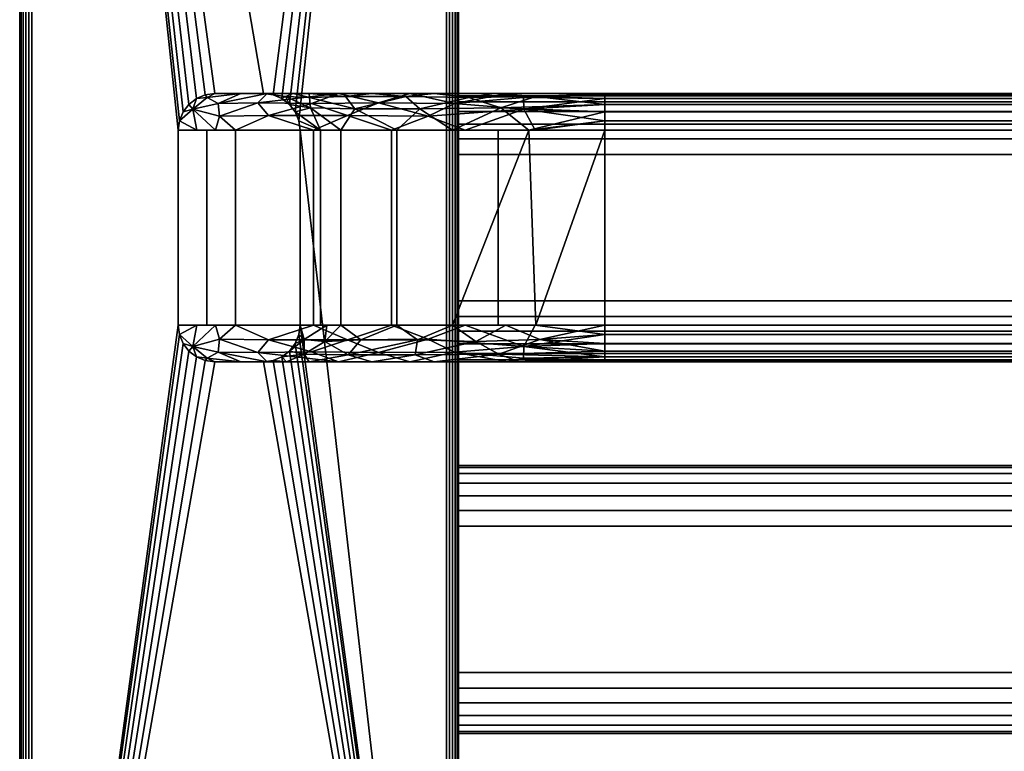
# Model space of a CAD drawing. Header units: millimetres. Extents: x -18 to 628, y -243 to 0.
# Tile 2 of 10: x -18 to 63, y -183 to -123. Entities that reach past the tile are written whole.
import ezdxf

# ---------------------------------------------------------------- set-up
doc = ezdxf.new("R2010")
doc.units = ezdxf.units.MM
doc.layers.add('P-SANR-FIXT', color=6, linetype='Continuous', lineweight=30)

# ---------------------------------------------------------------- blocks, each defined once
blk = doc.blocks.new('FamilyGeomCombination_347448-_3D_')
at = {"layer": 'P-SANR-FIXT'}
mesh = blk.add_polyface(dxfattribs=at)
corners = [(-17, -236.5, 1100), (17, -236.5, 1100), (17, 0, 1100), (-17, 0, 1100)]
mesh.append_faces([[corners[k] for k in face] for face in [(0, 1, 2, 3)]])
mesh = blk.add_polyface(dxfattribs=at)
corners = [(-17, 0, 1100), (-17.259, -0.034, 1099.966), (-17.5, -0.134, 1099.866), (-17.707, -0.293, 1099.707), (-17.866, -0.5, 1099.5), (-17.966, -0.741, 1099.259), (-18, -1, 1099), (-18, -236.5, 1099), (-17.966, -236.5, 1099.259), (-17.866, -236.5, 1099.5), (-17.707, -236.5, 1099.707), (-17.5, -236.5, 1099.866), (-17.259, -236.5, 1099.966), (-17, -236.5, 1100)]
mesh.append_faces([[corners[k] for k in face] for face in [(1, 12, 13, 0)]], dxfattribs={"vtx0": -1})
mesh.append_faces([[corners[k] for k in face] for face in [(5, 8, 9, 4), (4, 9, 10, 3), (2, 11, 12, 1), (11, 2, 3, 10)]], dxfattribs={"vtx0": -1, "vtx2": -1})
mesh.append_faces([[corners[k] for k in face] for face in [(6, 7, 8, 5)]], dxfattribs={"vtx2": -1})
mesh = blk.add_polyface(dxfattribs=at)
corners = [(18, -1, 1099), (17.966, -0.741, 1099.259), (17.866, -0.5, 1099.5), (17.707, -0.293, 1099.707), (17.5, -0.134, 1099.866), (17.259, -0.034, 1099.966), (17, 0, 1100), (17, -236.5, 1100), (17.259, -236.5, 1099.966), (17.5, -236.5, 1099.866), (17.707, -236.5, 1099.707), (17.866, -236.5, 1099.5), (17.966, -236.5, 1099.259), (18, -236.5, 1099), (18, -236, 1099), (18, -225, 1099)]
mesh.append_faces([[corners[k] for k in face] for face in [(1, 2, 11, 12), (10, 11, 2, 3), (3, 4, 9, 10), (4, 5, 8, 9)]], dxfattribs={"vtx1": -1, "vtx3": -1})
mesh.append_faces([[corners[k] for k in face] for face in [(15, 0, 1, 12)]], dxfattribs={"vtx2": -1, "vtx3": -1})
mesh.append_faces([[corners[k] for k in face] for face in [(12, 13, 14, 15), (5, 6, 7, 8)]], dxfattribs={"vtx3": -1})
mesh = blk.add_polyface(dxfattribs=at)
corners = [(-18, -1, 1099), (-18, -1, 1051), (-18, -12, 1051), (-18, -12, 1082), (-18, -12.204, 1083.553), (-18, -12.804, 1085), (-18, -13.757, 1086.243), (-18, -15, 1087.196), (-18, -16.447, 1087.796), (-18, -18, 1088), (-18, -236.5, 1088), (-18, -237.924, 1088.187), (-18, -239.25, 1088.737), (-18, -240.389, 1089.611), (-18, -241.263, 1090.75), (-18, -241.813, 1092.077), (-18, -242, 1093.5), (-18, -241.813, 1094.924), (-18, -241.263, 1096.25), (-18, -240.389, 1097.389), (-18, -239.25, 1098.263), (-18, -237.924, 1098.813), (-18, -236.5, 1099)]
mesh.append_faces([[corners[k] for k in face] for face in [(18, 16, 17), (3, 1, 2)]], dxfattribs={"vtx0": -1})
mesh.append_faces([[corners[k] for k in face] for face in [(5, 6, 0), (4, 5, 0), (11, 12, 22, 10), (8, 9, 0), (7, 8, 0), (6, 7, 0)]], dxfattribs={"vtx1": -1, "vtx2": -1})
mesh.append_faces([[corners[k] for k in face] for face in [(21, 22, 12, 13), (20, 21, 13, 14), (22, 0, 9, 10), (18, 19, 15, 16), (14, 15, 19, 20), (3, 4, 0, 1)]], dxfattribs={"vtx1": -1, "vtx3": -1})
mesh = blk.add_polyface(dxfattribs=at)
corners = [(18, -18, 1088), (18, -16.447, 1087.796), (18, -15, 1087.196), (18, -13.757, 1086.243), (18, -12.804, 1085), (18, -12.204, 1083.553), (18, -12, 1082), (18, -12, 1051), (18, -1, 1051), (18, -1, 1099), (18, -225, 1099), (18, -236, 1099), (18, -236.5, 1099), (18, -237.924, 1098.813), (18, -239.25, 1098.263), (18, -240.389, 1097.389), (18, -241.263, 1096.25), (18, -241.813, 1094.924), (18, -242, 1093.5), (18, -241.813, 1092.077), (18, -241.263, 1090.75), (18, -240.389, 1089.611), (18, -239.25, 1088.737), (18, -237.924, 1088.187), (18, -236.5, 1088), (18, -236, 1088), (18, -225, 1088), (18, -236.5, 1088.5), (18, -237.794, 1088.67), (18, -239, 1089.17), (18, -240.036, 1089.965), (18, -240.83, 1091), (18, -241.33, 1092.206), (18, -241.5, 1093.5), (18, -241.33, 1094.794), (18, -240.83, 1096), (18, -240.036, 1097.036), (18, -239, 1097.83), (18, -237.794, 1098.33), (18, -236.5, 1098.5), (18, -224.5, 1098.5), (18, -223.206, 1098.33), (18, -222, 1097.83), (18, -220.964, 1097.036), (18, -220.17, 1096), (18, -219.67, 1094.794), (18, -219.5, 1093.5), (18, -219.67, 1092.206), (18, -220.17, 1091), (18, -220.964, 1089.965), (18, -222, 1089.17), (18, -223.206, 1088.67), (18, -224.5, 1088.5), (18, -176.5, 1088.5), (18, -177.794, 1088.67), (18, -179, 1089.17), (18, -180.036, 1089.965), (18, -180.83, 1091), (18, -181.33, 1092.206), (18, -181.5, 1093.5), (18, -181.33, 1094.794), (18, -180.83, 1096), (18, -180.036, 1097.036), (18, -179, 1097.83), (18, -177.794, 1098.33), (18, -176.5, 1098.5), (18, -164.5, 1098.5), (18, -163.206, 1098.33), (18, -162, 1097.83), (18, -160.964, 1097.036), (18, -160.17, 1096), (18, -159.67, 1094.794), (18, -159.5, 1093.5), (18, -159.67, 1092.206), (18, -160.17, 1091), (18, -160.964, 1089.965), (18, -162, 1089.17), (18, -163.206, 1088.67), (18, -164.5, 1088.5), (18, -146, 1088.5), (18, -147.294, 1088.67), (18, -148.5, 1089.17), (18, -149.536, 1089.965), (18, -150.33, 1091), (18, -150.83, 1092.206), (18, -151, 1093.5), (18, -150.83, 1094.794), (18, -150.33, 1096), (18, -149.536, 1097.036), (18, -148.5, 1097.83), (18, -147.294, 1098.33), (18, -146, 1098.5), (18, -134, 1098.5), (18, -132.706, 1098.33), (18, -131.5, 1097.83), (18, -130.464, 1097.036), (18, -129.67, 1096), (18, -129.17, 1094.794), (18, -129, 1093.5), (18, -129.17, 1092.206), (18, -129.67, 1091), (18, -130.464, 1089.965), (18, -131.5, 1089.17), (18, -132.706, 1088.67), (18, -134, 1088.5), (18, -57, 1088.5), (18, -58.294, 1088.67), (18, -59.5, 1089.17), (18, -60.536, 1089.965), (18, -61.33, 1091), (18, -61.83, 1092.206), (18, -62, 1093.5), (18, -61.83, 1094.794), (18, -61.33, 1096), (18, -60.536, 1097.036), (18, -59.5, 1097.83), (18, -58.294, 1098.33), (18, -57, 1098.5), (18, -45, 1098.5), (18, -43.706, 1098.33), (18, -42.5, 1097.83), (18, -41.464, 1097.036), (18, -40.67, 1096), (18, -40.17, 1094.794), (18, -40, 1093.5), (18, -40.17, 1092.206), (18, -40.67, 1091), (18, -41.464, 1089.965), (18, -42.5, 1089.17), (18, -43.706, 1088.67), (18, -45, 1088.5), (18, -115.5, 1088.5), (18, -116.794, 1088.67), (18, -118, 1089.17), (18, -119.036, 1089.965), (18, -119.83, 1091), (18, -120.33, 1092.206), (18, -120.5, 1093.5), (18, -120.33, 1094.794), (18, -119.83, 1096), (18, -119.036, 1097.036), (18, -118, 1097.83), (18, -116.794, 1098.33), (18, -115.5, 1098.5), (18, -103.5, 1098.5), (18, -102.206, 1098.33), (18, -101, 1097.83), (18, -99.964, 1097.036), (18, -99.17, 1096), (18, -98.67, 1094.794), (18, -98.5, 1093.5), (18, -98.67, 1092.206), (18, -99.17, 1091), (18, -99.964, 1089.965), (18, -101, 1089.17), (18, -102.206, 1088.67), (18, -103.5, 1088.5)]
mesh.append_faces([[corners[k] for k in face] for face in [(125, 0, 124), (3, 9, 2), (5, 9, 4), (109, 152, 108), (127, 0, 126), (52, 26, 51), (123, 0, 122), (119, 9, 118), (73, 85, 72), (12, 39, 11)]], dxfattribs={"vtx0": -1, "vtx1": -1})
mesh.append_faces([[corners[k] for k in face] for face in [(105, 156, 0, 130), (92, 143, 10, 91)]], dxfattribs={"vtx0": -1, "vtx1": -1, "vtx2": -1})
mesh.append_faces([[corners[k] for k in face] for face in [(26, 131, 104, 79), (26, 79, 78, 53)]], dxfattribs={"vtx0": -1, "vtx1": -1, "vtx3": -1})
mesh.append_faces([[corners[k] for k in face] for face in [(0, 129, 130), (9, 5, 6), (106, 155, 156, 105), (131, 26, 0, 156), (104, 131, 132, 103), (103, 132, 133, 102), (153, 107, 108, 152), (134, 101, 102, 133), (101, 134, 135, 100), (100, 135, 136, 99), (99, 136, 137, 98), (77, 80, 81, 76), (76, 81, 82, 75), (55, 50, 51, 54), (75, 82, 83, 74), (31, 20, 21), (32, 19, 20, 31), (19, 32, 33), (0, 123, 124), (9, 119, 120), (94, 141, 142, 93), (93, 142, 143, 92), (67, 90, 91, 66), (72, 85, 86, 71), (34, 17, 18), (64, 41, 42), (90, 67, 68)]], dxfattribs={"vtx0": -1, "vtx2": -1})
mesh.append_faces([[corners[k] for k in face] for face in [(26, 53, 54, 51), (10, 65, 66, 91), (10, 40, 41, 64)]], dxfattribs={"vtx0": -1, "vtx2": -1, "vtx3": -1})
mesh.append_faces([[corners[k] for k in face] for face in [(3, 4, 9), (1, 2, 9), (128, 129, 0), (127, 128, 0), (125, 126, 0), (153, 154, 107), (0, 1, 9), (83, 84, 74), (55, 56, 50), (137, 138, 98), (120, 121, 9), (94, 95, 141), (86, 87, 71), (64, 65, 10)]], dxfattribs={"vtx1": -1, "vtx2": -1})
mesh.append_faces([[corners[k] for k in face] for face in [(117, 118, 9, 144), (121, 122, 0, 9)]], dxfattribs={"vtx1": -1, "vtx2": -1, "vtx3": -1})
mesh.append_faces([[corners[k] for k in face] for face in [(154, 155, 106, 107), (109, 110, 151, 152), (150, 151, 110, 111), (77, 78, 79, 80), (23, 24, 28, 29), (24, 25, 27, 28), (25, 26, 52, 27), (22, 23, 29, 30), (84, 85, 73, 74), (57, 58, 48, 49), (58, 59, 47, 48), (56, 57, 49, 50), (21, 22, 30, 31), (111, 112, 149, 150), (112, 113, 148, 149), (113, 114, 147, 148), (138, 139, 97, 98), (96, 97, 139, 140), (140, 141, 95, 96), (146, 147, 114, 115), (145, 146, 115, 116), (144, 145, 116, 117), (143, 144, 9, 10), (89, 90, 68, 69), (88, 89, 69, 70), (87, 88, 70, 71), (61, 62, 44, 45), (60, 61, 45, 46), (59, 60, 46, 47), (33, 34, 18, 19), (39, 40, 10, 11), (15, 16, 35, 36), (16, 17, 34, 35), (43, 44, 62, 63), (42, 43, 63, 64), (13, 14, 37, 38), (14, 15, 36, 37), (12, 13, 38, 39)]], dxfattribs={"vtx1": -1, "vtx3": -1})
mesh.append_faces([[corners[k] for k in face] for face in [(6, 7, 8, 9)]], dxfattribs={"vtx3": -1})
mesh = blk.add_polyface(dxfattribs=at)
corners = [(-18, -18, 1088), (-17.966, -18, 1087.741), (-17.866, -18, 1087.5), (-17.707, -18, 1087.293), (-17.5, -18, 1087.134), (-17.259, -18, 1087.034), (-17, -18, 1087), (-17, -236.5, 1087), (-17.259, -236.5, 1087.034), (-17.5, -236.5, 1087.134), (-17.707, -236.5, 1087.293), (-17.866, -236.5, 1087.5), (-17.966, -236.5, 1087.741), (-18, -236.5, 1088)]
mesh.append_faces([[corners[k] for k in face] for face in [(8, 5, 6, 7)]], dxfattribs={"vtx0": -1})
mesh.append_faces([[corners[k] for k in face] for face in [(12, 1, 2, 11), (11, 2, 3, 10), (9, 4, 5, 8), (4, 9, 10, 3)]], dxfattribs={"vtx0": -1, "vtx2": -1})
mesh.append_faces([[corners[k] for k in face] for face in [(12, 13, 0, 1)]], dxfattribs={"vtx3": -1})
mesh = blk.add_polyface(dxfattribs=at)
corners = [(-17, -236.5, 1087), (-17, -18, 1087), (17, -18, 1087), (17, -236.5, 1087), (-5, -148, 1087), (-4.898, -148.776, 1087), (-4.598, -149.5, 1087), (-4.121, -150.121, 1087), (-3.5, -150.598, 1087), (-2.776, -150.898, 1087), (-2, -151, 1087), (2, -151, 1087), (2.776, -150.898, 1087), (3.5, -150.598, 1087), (4.121, -150.121, 1087), (4.598, -149.5, 1087), (4.898, -148.776, 1087), (5, -148, 1087), (5, -132, 1087), (4.898, -131.224, 1087), (4.598, -130.5, 1087), (4.121, -129.879, 1087), (3.5, -129.402, 1087), (2.776, -129.102, 1087), (2, -129, 1087), (-2, -129, 1087), (-2.776, -129.102, 1087), (-3.5, -129.402, 1087), (-4.121, -129.879, 1087), (-4.598, -130.5, 1087), (-4.898, -131.224, 1087), (-5, -132, 1087)]
mesh.append_faces([[corners[k] for k in face] for face in [(15, 3, 14), (20, 2, 19), (9, 0, 8), (6, 0, 5), (27, 1, 26), (29, 1, 28), (25, 1, 24)]], dxfattribs={"vtx0": -1, "vtx1": -1})
mesh.append_faces([[corners[k] for k in face] for face in [(3, 15, 16), (3, 17, 18), (2, 20, 21), (2, 23, 24, 1), (0, 6, 7), (1, 29, 30)]], dxfattribs={"vtx0": -1, "vtx2": -1})
mesh.append_faces([[corners[k] for k in face] for face in [(16, 17, 3), (11, 12, 3), (13, 14, 3), (12, 13, 3), (21, 22, 2), (22, 23, 2), (9, 10, 0), (7, 8, 0), (4, 5, 0), (27, 28, 1), (25, 26, 1), (30, 31, 1)]], dxfattribs={"vtx1": -1, "vtx2": -1})
mesh.append_faces([[corners[k] for k in face] for face in [(10, 11, 3, 0), (18, 19, 2, 3), (31, 4, 0, 1)]], dxfattribs={"vtx1": -1, "vtx3": -1})
mesh = blk.add_polyface(dxfattribs=at)
corners = [(17, -18, 1087), (17.259, -18, 1087.034), (17.5, -18, 1087.134), (17.707, -18, 1087.293), (17.866, -18, 1087.5), (17.966, -18, 1087.741), (18, -18, 1088), (18, -225, 1088), (18, -236, 1088), (18, -236.5, 1088), (17.966, -236.5, 1087.741), (17.866, -236.5, 1087.5), (17.707, -236.5, 1087.293), (17.5, -236.5, 1087.134), (17.259, -236.5, 1087.034), (17, -236.5, 1087)]
mesh.append_faces([[corners[k] for k in face] for face in [(1, 14, 15, 0)]], dxfattribs={"vtx0": -1})
mesh.append_faces([[corners[k] for k in face] for face in [(5, 10, 11, 4), (4, 11, 12, 3), (3, 12, 13, 2), (2, 13, 14, 1)]], dxfattribs={"vtx0": -1, "vtx2": -1})
mesh.append_faces([[corners[k] for k in face] for face in [(8, 9, 10, 7)]], dxfattribs={"vtx2": -1})
mesh.append_faces([[corners[k] for k in face] for face in [(5, 6, 7, 10)]], dxfattribs={"vtx2": -1, "vtx3": -1})
mesh = blk.add_polyface(dxfattribs=at)
corners = [(-2, -129, 1022), (-2.776, -129.102, 1022), (-3.5, -129.402, 1022), (-4.121, -129.879, 1022), (-4.598, -130.5, 1022), (-4.898, -131.224, 1022), (-5, -132, 1022), (-5, -132, 1087), (-4.898, -131.224, 1087), (-4.598, -130.5, 1087), (-4.121, -129.879, 1087), (-3.5, -129.402, 1087), (-2.776, -129.102, 1087), (-2, -129, 1087)]
mesh.append_faces([[corners[k] for k in face] for face in [(0, 1, 12, 13)]], dxfattribs={"vtx1": -1})
mesh.append_faces([[corners[k] for k in face] for face in [(1, 2, 11, 12), (10, 11, 2, 3), (4, 5, 8, 9), (9, 10, 3, 4)]], dxfattribs={"vtx1": -1, "vtx3": -1})
mesh.append_faces([[corners[k] for k in face] for face in [(5, 6, 7, 8)]], dxfattribs={"vtx3": -1})
mesh = blk.add_polyface(dxfattribs=at)
corners = [(-2, -129, 1022), (2.287, -129, 1006), (14, -129, 994.287), (30, -129, 990), (30, -129.102, 989.224), (30, -129.402, 988.5), (30, -129.879, 987.879), (30, -130.5, 987.402), (30, -131.224, 987.102), (30, -132, 987), (12.5, -132, 991.689), (-0.311, -132, 1004.5), (-5, -132, 1022), (-4.898, -131.224, 1022), (-4.598, -130.5, 1022), (-4.121, -129.879, 1022), (-3.5, -129.402, 1022), (-2.776, -129.102, 1022), (-1.724, -129.799, 1009.665), (17.665, -129.799, 990.276), (-1.93, -132, 1010.541), (18.541, -132, 990.07), (0.144, -129, 1014), (-3.795, -130.264, 1015.333), (22, -129, 992.144), (23.333, -130.264, 988.205), (-2.637, -129.303, 1015.315), (23.315, -129.303, 989.363), (-3.465, -132, 1016.27), (24.27, -132, 988.535), (5.928, -129.803, 997.928), (-1.6, -130.849, 1007.495), (6.095, -132, 998.095), (2.398, -130.8, 1000.89), (15.495, -130.849, 990.4), (8.89, -130.8, 994.398), (1.534, -129.749, 1003.438), (11.438, -129.749, 993.534), (8.144, -129, 1000.144)]
mesh.append_faces([[corners[k] for k in face] for face in [(0, 26, 17), (28, 23, 20), (3, 27, 24), (6, 25, 5), (10, 34, 21), (15, 23, 14), (21, 25, 29), (38, 36, 1), (5, 27, 4), (32, 35, 10), (2, 37, 38)]], dxfattribs={"vtx0": -1, "vtx1": -1})
mesh.append_faces([[corners[k] for k in face] for face in [(23, 16, 26), (22, 18, 26), (34, 25, 21), (25, 19, 27), (33, 11, 31), (19, 24, 27), (27, 5, 25), (31, 23, 18), (8, 29, 25), (37, 34, 35), (30, 33, 36), (18, 23, 26), (23, 28, 13), (34, 37, 19), (23, 31, 20), (32, 33, 35), (36, 33, 31), (36, 31, 18), (33, 30, 35), (35, 34, 10), (25, 34, 19), (35, 30, 37), (18, 1, 36), (37, 30, 38), (2, 19, 37), (36, 38, 30)]], dxfattribs={"vtx0": -1, "vtx1": -1, "vtx2": -1})
mesh.append_faces([[corners[k] for k in face] for face in [(18, 22, 1), (26, 0, 22), (23, 15, 16), (27, 3, 4), (19, 2, 24), (25, 7, 8), (25, 6, 7)]], dxfattribs={"vtx0": -1, "vtx2": -1})
mesh.append_faces([[corners[k] for k in face] for face in [(16, 17, 26), (11, 20, 31), (13, 14, 23), (32, 11, 33)]], dxfattribs={"vtx1": -1, "vtx2": -1})
mesh.append_faces([[corners[k] for k in face] for face in [(28, 12, 13), (8, 9, 29)]], dxfattribs={"vtx2": -1})
mesh = blk.add_polyface(dxfattribs=at)
corners = [(2, -129, 1022), (5.751, -129, 1008), (16, -129, 997.751), (30, -129, 994), (580, -129, 994), (594, -129, 997.751), (604.249, -129, 1008), (608, -129, 1022), (608, -129, 1087), (612, -129, 1087), (612, -129, 1022), (607.713, -129, 1006), (596, -129, 994.287), (580, -129, 990), (30, -129, 990), (14, -129, 994.287), (2.287, -129, 1006), (-2, -129, 1022), (-2, -129, 1087), (2, -129, 1087)]
mesh.append_faces([[corners[k] for k in face] for face in [(11, 6, 7, 10), (12, 5, 6, 11), (13, 4, 5, 12), (4, 13, 14, 3)]], dxfattribs={"vtx0": -1, "vtx2": -1})
mesh.append_faces([[corners[k] for k in face] for face in [(16, 17, 0, 1), (15, 16, 1, 2), (14, 15, 2, 3)]], dxfattribs={"vtx1": -1, "vtx3": -1})
mesh.append_faces([[corners[k] for k in face] for face in [(8, 9, 10, 7)]], dxfattribs={"vtx2": -1})
mesh.append_faces([[corners[k] for k in face] for face in [(17, 18, 19, 0)]], dxfattribs={"vtx3": -1})
mesh = blk.add_polyface(dxfattribs=at)
corners = [(5, -132, 1022), (4.898, -131.224, 1022), (4.598, -130.5, 1022), (4.121, -129.879, 1022), (3.5, -129.402, 1022), (2.776, -129.102, 1022), (2, -129, 1022), (2, -129, 1087), (2.776, -129.102, 1087), (3.5, -129.402, 1087), (4.121, -129.879, 1087), (4.598, -130.5, 1087), (4.898, -131.224, 1087), (5, -132, 1087)]
mesh.append_faces([[corners[k] for k in face] for face in [(0, 1, 12, 13)]], dxfattribs={"vtx1": -1})
mesh.append_faces([[corners[k] for k in face] for face in [(1, 2, 11, 12), (10, 11, 2, 3), (4, 5, 8, 9), (9, 10, 3, 4)]], dxfattribs={"vtx1": -1, "vtx3": -1})
mesh.append_faces([[corners[k] for k in face] for face in [(5, 6, 7, 8)]], dxfattribs={"vtx3": -1})
mesh = blk.add_polyface(dxfattribs=at)
corners = [(2, -129, 1022), (2.776, -129.102, 1022), (3.5, -129.402, 1022), (4.121, -129.879, 1022), (4.598, -130.5, 1022), (4.898, -131.224, 1022), (5, -132, 1022), (8.349, -132, 1009.5), (17.5, -132, 1000.349), (30, -132, 997), (30, -131.224, 996.898), (30, -130.5, 996.598), (30, -129.879, 996.121), (30, -129.402, 995.5), (30, -129.102, 994.776), (30, -129, 994), (16, -129, 997.751), (5.751, -129, 1008), (5.841, -130.174, 1013.471), (21.471, -130.174, 997.841), (4.439, -129, 1012.896), (20.896, -129, 996.439), (5.779, -129.31, 1010.832), (10.876, -129, 1002.876), (9.484, -130.249, 1006.748), (18.832, -129.31, 997.779), (14.825, -130.239, 1001.418), (8.73, -129.246, 1005.679), (13.679, -129.246, 1000.73), (3.788, -129.242, 1016.319), (24.319, -129.242, 995.788), (12.925, -132, 1004.925), (6.675, -132, 1015.75), (23.75, -132, 998.675)]
mesh.append_faces([[corners[k] for k in face] for face in [(32, 5, 6)]], dxfattribs={"vtx0": -1})
mesh.append_faces([[corners[k] for k in face] for face in [(14, 30, 13), (8, 26, 31)]], dxfattribs={"vtx0": -1, "vtx1": -1})
mesh.append_faces([[corners[k] for k in face] for face in [(22, 29, 18), (32, 18, 4), (25, 26, 19), (27, 28, 23), (18, 29, 3), (19, 12, 30), (29, 22, 20), (24, 31, 26), (28, 24, 26), (19, 33, 11), (25, 30, 21), (8, 19, 26), (17, 22, 27), (24, 28, 27), (7, 24, 18), (24, 22, 18), (22, 24, 27), (16, 28, 25), (26, 25, 28), (19, 30, 25)]], dxfattribs={"vtx0": -1, "vtx1": -1, "vtx2": -1})
mesh.append_faces([[corners[k] for k in face] for face in [(30, 12, 13), (33, 10, 11), (28, 16, 23), (25, 21, 16), (24, 7, 31), (29, 20, 0), (29, 2, 3), (19, 8, 33)]], dxfattribs={"vtx0": -1, "vtx2": -1})
mesh.append_faces([[corners[k] for k in face] for face in [(1, 2, 29), (3, 4, 18), (0, 1, 29), (17, 20, 22), (11, 12, 19), (14, 15, 30), (15, 21, 30), (23, 17, 27), (4, 5, 32), (32, 7, 18)]], dxfattribs={"vtx1": -1, "vtx2": -1})
mesh.append_faces([[corners[k] for k in face] for face in [(33, 9, 10)]], dxfattribs={"vtx2": -1})
mesh = blk.add_polyface(dxfattribs=at)
corners = [(592, -134, 1088.5), (18, -134, 1088.5), (18, -132.706, 1088.67), (18, -131.5, 1089.17), (18, -130.464, 1089.965), (18, -129.67, 1091), (18, -129.17, 1092.206), (18, -129, 1093.5), (18, -129.17, 1094.794), (18, -129.67, 1096), (18, -130.464, 1097.036), (18, -131.5, 1097.83), (18, -132.706, 1098.33), (18, -134, 1098.5), (592, -134, 1098.5), (592, -132.706, 1098.33), (592, -131.5, 1097.83), (592, -130.464, 1097.036), (592, -129.67, 1096), (592, -129.17, 1094.794), (592, -129, 1093.5), (592, -129.17, 1092.206), (592, -129.67, 1091), (592, -130.464, 1089.965), (592, -131.5, 1089.17), (592, -132.706, 1088.67)]
mesh.append_faces([[corners[k] for k in face] for face in [(15, 12, 13, 14)]], dxfattribs={"vtx0": -1})
mesh.append_faces([[corners[k] for k in face] for face in [(25, 2, 3, 24), (24, 3, 4, 23), (22, 5, 6, 21), (23, 4, 5, 22), (21, 6, 7, 20), (19, 8, 9, 18), (18, 9, 10, 17), (16, 11, 12, 15), (17, 10, 11, 16), (8, 19, 20, 7)]], dxfattribs={"vtx0": -1, "vtx2": -1})
mesh.append_faces([[corners[k] for k in face] for face in [(0, 1, 2, 25)]], dxfattribs={"vtx2": -1})
mesh = blk.add_polyface(dxfattribs=at)
corners = [(580, -129, 994), (30, -129, 994), (30, -129.102, 994.776), (30, -129.402, 995.5), (30, -129.879, 996.121), (30, -130.5, 996.598), (30, -131.224, 996.898), (30, -132, 997), (580, -132, 997), (580, -131.224, 996.898), (580, -130.5, 996.598), (580, -129.879, 996.121), (580, -129.402, 995.5), (580, -129.102, 994.776)]
mesh.append_faces([[corners[k] for k in face] for face in [(8, 9, 6, 7)]], dxfattribs={"vtx1": -1})
mesh.append_faces([[corners[k] for k in face] for face in [(9, 10, 5, 6), (4, 5, 10, 11), (12, 13, 2, 3), (3, 4, 11, 12)]], dxfattribs={"vtx1": -1, "vtx3": -1})
mesh.append_faces([[corners[k] for k in face] for face in [(13, 0, 1, 2)]], dxfattribs={"vtx3": -1})
mesh = blk.add_polyface(dxfattribs=at)
corners = [(30, -129, 990), (580, -129, 990), (580, -129.102, 989.224), (580, -129.402, 988.5), (580, -129.879, 987.879), (580, -130.5, 987.402), (580, -131.224, 987.102), (580, -132, 987), (30, -132, 987), (30, -131.224, 987.102), (30, -130.5, 987.402), (30, -129.879, 987.879), (30, -129.402, 988.5), (30, -129.102, 989.224)]
mesh.append_faces([[corners[k] for k in face] for face in [(1, 2, 13, 0)]], dxfattribs={"vtx1": -1})
mesh.append_faces([[corners[k] for k in face] for face in [(2, 3, 12, 13), (11, 12, 3, 4), (5, 6, 9, 10), (10, 11, 4, 5)]], dxfattribs={"vtx1": -1, "vtx3": -1})
mesh.append_faces([[corners[k] for k in face] for face in [(6, 7, 8, 9)]], dxfattribs={"vtx3": -1})
mesh = blk.add_polyface(dxfattribs=at)
corners = [(-5, -148, 1022), (-5, -148, 1087), (-5, -132, 1087), (-5, -132, 1022)]
mesh.append_faces([[corners[k] for k in face] for face in [(0, 1, 2, 3)]])
mesh = blk.add_polyface(dxfattribs=at)
corners = [(-5, -148, 1022), (-5, -132, 1022), (-0.311, -132, 1004.5), (12.5, -132, 991.689), (30, -132, 987), (30, -148, 987), (12.5, -148, 991.689), (-0.311, -148, 1004.5), (-2.655, -132, 1013.25), (-2.655, -148, 1013.25), (6.095, -148, 998.095), (6.095, -132, 998.095), (21.25, -148, 989.345), (21.25, -132, 989.345)]
mesh.append_faces([[corners[k] for k in face] for face in [(7, 9, 8, 2), (11, 3, 6, 10), (3, 13, 12, 6), (10, 7, 2, 11)]], dxfattribs={"vtx1": -1, "vtx3": -1})
mesh.append_faces([[corners[k] for k in face] for face in [(9, 0, 1, 8), (13, 4, 5, 12)]], dxfattribs={"vtx3": -1})
mesh = blk.add_polyface(dxfattribs=at)
corners = [(5, -132, 1022), (5, -132, 1087), (5, -148, 1087), (5, -148, 1022)]
mesh.append_faces([[corners[k] for k in face] for face in [(0, 1, 2, 3)]])
mesh = blk.add_polyface(dxfattribs=at)
corners = [(5, -132, 1022), (5, -148, 1022), (8.349, -148, 1009.5), (17.5, -148, 1000.349), (30, -148, 997), (30, -132, 997), (17.5, -132, 1000.349), (8.349, -132, 1009.5), (6.675, -132, 1015.75), (6.675, -148, 1015.75), (12.925, -148, 1004.925), (12.925, -132, 1004.925), (24.317, -148, 998.523), (23.75, -132, 998.675)]
mesh.append_faces([[corners[k] for k in face] for face in [(6, 3, 13), (12, 13, 3)]], dxfattribs={"vtx0": -1, "vtx1": -1})
mesh.append_faces([[corners[k] for k in face] for face in [(8, 9, 2, 7), (3, 6, 11, 10), (7, 2, 10, 11)]], dxfattribs={"vtx0": -1, "vtx2": -1})
mesh.append_faces([[corners[k] for k in face] for face in [(5, 13, 12)]], dxfattribs={"vtx1": -1, "vtx2": -1})
mesh.append_faces([[corners[k] for k in face] for face in [(0, 1, 9, 8), (12, 4, 5)]], dxfattribs={"vtx2": -1})
mesh = blk.add_polyface(dxfattribs=at)
corners = [(30, -148, 997), (580, -148, 997), (580, -132, 997), (30, -132, 997)]
mesh.append_faces([[corners[k] for k in face] for face in [(0, 1, 2, 3)]])
mesh = blk.add_polyface(dxfattribs=at)
corners = [(30, -132, 987), (580, -132, 987), (580, -148, 987), (30, -148, 987)]
mesh.append_faces([[corners[k] for k in face] for face in [(0, 1, 2, 3)]])
mesh = blk.add_polyface(dxfattribs=at)
corners = [(18, -146, 1088.5), (18, -134, 1088.5), (592, -134, 1088.5), (592, -146, 1088.5)]
mesh.append_faces([[corners[k] for k in face] for face in [(0, 1, 2, 3)]])
mesh = blk.add_polyface(dxfattribs=at)
corners = [(592, -146, 1098.5), (592, -134, 1098.5), (18, -134, 1098.5), (18, -146, 1098.5)]
mesh.append_faces([[corners[k] for k in face] for face in [(0, 1, 2, 3)]])
mesh = blk.add_polyface(dxfattribs=at)
corners = [(592, -146, 1098.5), (18, -146, 1098.5), (18, -147.294, 1098.33), (18, -148.5, 1097.83), (18, -149.536, 1097.036), (18, -150.33, 1096), (18, -150.83, 1094.794), (18, -151, 1093.5), (18, -150.83, 1092.206), (18, -150.33, 1091), (18, -149.536, 1089.965), (18, -148.5, 1089.17), (18, -147.294, 1088.67), (18, -146, 1088.5), (592, -146, 1088.5), (592, -147.294, 1088.67), (592, -148.5, 1089.17), (592, -149.536, 1089.965), (592, -150.33, 1091), (592, -150.83, 1092.206), (592, -151, 1093.5), (592, -150.83, 1094.794), (592, -150.33, 1096), (592, -149.536, 1097.036), (592, -148.5, 1097.83), (592, -147.294, 1098.33)]
mesh.append_faces([[corners[k] for k in face] for face in [(15, 12, 13, 14)]], dxfattribs={"vtx0": -1})
mesh.append_faces([[corners[k] for k in face] for face in [(25, 2, 3, 24), (24, 3, 4, 23), (22, 5, 6, 21), (23, 4, 5, 22), (21, 6, 7, 20), (19, 8, 9, 18), (18, 9, 10, 17), (16, 11, 12, 15), (17, 10, 11, 16), (8, 19, 20, 7)]], dxfattribs={"vtx0": -1, "vtx2": -1})
mesh.append_faces([[corners[k] for k in face] for face in [(0, 1, 2, 25)]], dxfattribs={"vtx2": -1})
mesh = blk.add_polyface(dxfattribs=at)
corners = [(-5, -148, 1022), (-4.898, -148.776, 1022), (-4.598, -149.5, 1022), (-4.121, -150.121, 1022), (-3.5, -150.598, 1022), (-2.776, -150.898, 1022), (-2, -151, 1022), (-2, -151, 1087), (-2.776, -150.898, 1087), (-3.5, -150.598, 1087), (-4.121, -150.121, 1087), (-4.598, -149.5, 1087), (-4.898, -148.776, 1087), (-5, -148, 1087)]
mesh.append_faces([[corners[k] for k in face] for face in [(0, 1, 12, 13)]], dxfattribs={"vtx1": -1})
mesh.append_faces([[corners[k] for k in face] for face in [(1, 2, 11, 12), (10, 11, 2, 3), (4, 5, 8, 9), (9, 10, 3, 4)]], dxfattribs={"vtx1": -1, "vtx3": -1})
mesh.append_faces([[corners[k] for k in face] for face in [(5, 6, 7, 8)]], dxfattribs={"vtx3": -1})
mesh = blk.add_polyface(dxfattribs=at)
corners = [(-2, -151, 1022), (-2.776, -150.898, 1022), (-3.5, -150.598, 1022), (-4.121, -150.121, 1022), (-4.598, -149.5, 1022), (-4.898, -148.776, 1022), (-5, -148, 1022), (-0.311, -148, 1004.5), (12.5, -148, 991.689), (30, -148, 987), (30, -148.776, 987.102), (30, -149.5, 987.402), (30, -150.121, 987.879), (30, -150.598, 988.5), (30, -150.898, 989.224), (30, -151, 990), (14, -151, 994.287), (2.287, -151, 1006), (-1.724, -150.201, 1009.665), (17.665, -150.201, 990.276), (-1.93, -148, 1010.541), (18.541, -148, 990.07), (0.144, -151, 1014), (-3.795, -149.736, 1015.333), (22, -151, 992.144), (23.333, -149.736, 988.205), (-2.637, -150.697, 1015.315), (23.315, -150.697, 989.363), (-3.465, -148, 1016.27), (24.27, -148, 988.535), (5.928, -150.197, 997.928), (-1.6, -149.151, 1007.495), (6.095, -148, 998.095), (2.398, -149.2, 1000.89), (15.495, -149.151, 990.4), (8.89, -149.2, 994.398), (1.534, -150.251, 1003.438), (11.438, -150.251, 993.534), (8.144, -151, 1000.144)]
mesh.append_faces([[corners[k] for k in face] for face in [(7, 31, 20), (12, 25, 11), (20, 23, 28), (2, 26, 1), (13, 25, 12), (15, 27, 14), (29, 25, 21), (0, 26, 22), (32, 33, 7), (38, 37, 16), (17, 36, 38)]], dxfattribs={"vtx0": -1, "vtx1": -1})
mesh.append_faces([[corners[k] for k in face] for face in [(30, 38, 36), (23, 26, 2), (34, 35, 8), (25, 29, 10), (36, 18, 31), (23, 18, 26), (24, 19, 27), (27, 25, 13), (31, 33, 36), (34, 25, 19), (19, 25, 27), (18, 22, 26), (30, 35, 37), (5, 28, 23), (31, 23, 20), (32, 35, 33), (31, 7, 33), (23, 31, 18), (33, 30, 36), (25, 34, 21), (37, 35, 34), (37, 34, 19), (35, 30, 33), (37, 38, 30), (17, 18, 36), (19, 16, 37)]], dxfattribs={"vtx0": -1, "vtx1": -1, "vtx2": -1})
mesh.append_faces([[corners[k] for k in face] for face in [(26, 0, 1), (18, 17, 22), (23, 4, 5), (23, 3, 4), (19, 24, 16), (27, 15, 24), (27, 13, 14)]], dxfattribs={"vtx0": -1, "vtx2": -1})
mesh.append_faces([[corners[k] for k in face] for face in [(10, 11, 25), (2, 3, 23), (8, 21, 34), (32, 8, 35)]], dxfattribs={"vtx1": -1, "vtx2": -1})
mesh.append_faces([[corners[k] for k in face] for face in [(5, 6, 28), (29, 9, 10)]], dxfattribs={"vtx2": -1})
mesh = blk.add_polyface(dxfattribs=at)
corners = [(2, -151, 1022), (2.776, -150.898, 1022), (3.5, -150.598, 1022), (4.121, -150.121, 1022), (4.598, -149.5, 1022), (4.898, -148.776, 1022), (5, -148, 1022), (5, -148, 1087), (4.898, -148.776, 1087), (4.598, -149.5, 1087), (4.121, -150.121, 1087), (3.5, -150.598, 1087), (2.776, -150.898, 1087), (2, -151, 1087)]
mesh.append_faces([[corners[k] for k in face] for face in [(12, 1, 2, 11), (3, 10, 11, 2)]], dxfattribs={"vtx0": -1, "vtx2": -1})
mesh.append_faces([[corners[k] for k in face] for face in [(4, 5, 8, 9), (9, 10, 3, 4)]], dxfattribs={"vtx1": -1, "vtx3": -1})
mesh.append_faces([[corners[k] for k in face] for face in [(13, 0, 1, 12)]], dxfattribs={"vtx2": -1})
mesh.append_faces([[corners[k] for k in face] for face in [(5, 6, 7, 8)]], dxfattribs={"vtx3": -1})
mesh = blk.add_polyface(dxfattribs=at)
corners = [(2, -151, 1022), (5.751, -151, 1008), (16, -151, 997.751), (30, -151, 994), (30, -150.898, 994.776), (30, -150.598, 995.5), (30, -150.121, 996.121), (30, -149.5, 996.598), (30, -148.776, 996.898), (30, -148, 997), (17.5, -148, 1000.349), (8.349, -148, 1009.5), (5, -148, 1022), (4.898, -148.776, 1022), (4.598, -149.5, 1022), (4.121, -150.121, 1022), (3.5, -150.598, 1022), (2.776, -150.898, 1022), (5.319, -150.38, 1013.287), (21.287, -150.38, 997.319), (7.178, -148, 1013.872), (21.872, -148, 999.178), (7.016, -149.328, 1011.402), (12.925, -148, 1004.925), (8.934, -150.436, 1006.34), (19.402, -149.328, 999.016), (14.429, -150.429, 1000.881), (9.971, -149.19, 1006.631), (14.631, -149.19, 1001.971), (5.331, -149.179, 1016.653), (24.653, -149.179, 997.331), (10.876, -151, 1002.876), (3.876, -151, 1015), (23, -151, 995.876)]
mesh.append_faces([[corners[k] for k in face] for face in [(32, 17, 0)]], dxfattribs={"vtx0": -1})
mesh.append_faces([[corners[k] for k in face] for face in [(8, 30, 7), (2, 26, 31)]], dxfattribs={"vtx0": -1, "vtx1": -1})
mesh.append_faces([[corners[k] for k in face] for face in [(32, 18, 16), (10, 28, 25), (27, 28, 23), (18, 29, 15), (22, 24, 27), (29, 22, 20), (28, 24, 26), (11, 22, 27), (24, 31, 26), (2, 19, 26), (19, 6, 30), (33, 5, 19), (25, 30, 21), (22, 29, 18), (24, 28, 27), (24, 22, 18), (25, 26, 19), (1, 24, 18), (26, 25, 28), (19, 30, 25)]], dxfattribs={"vtx0": -1, "vtx1": -1, "vtx2": -1})
mesh.append_faces([[corners[k] for k in face] for face in [(33, 4, 5), (24, 1, 31), (28, 10, 23), (25, 21, 10), (30, 6, 7), (29, 20, 12), (29, 14, 15), (19, 2, 33)]], dxfattribs={"vtx0": -1, "vtx2": -1})
mesh.append_faces([[corners[k] for k in face] for face in [(13, 14, 29), (15, 16, 18), (11, 20, 22), (5, 6, 19), (8, 9, 30), (9, 21, 30), (23, 11, 27), (12, 13, 29), (16, 17, 32), (32, 1, 18)]], dxfattribs={"vtx1": -1, "vtx2": -1})
mesh.append_faces([[corners[k] for k in face] for face in [(33, 3, 4)]], dxfattribs={"vtx2": -1})
mesh = blk.add_polyface(dxfattribs=at)
corners = [(580, -151, 990), (30, -151, 990), (30, -150.898, 989.224), (30, -150.598, 988.5), (30, -150.121, 987.879), (30, -149.5, 987.402), (30, -148.776, 987.102), (30, -148, 987), (580, -148, 987), (580, -148.776, 987.102), (580, -149.5, 987.402), (580, -150.121, 987.879), (580, -150.598, 988.5), (580, -150.898, 989.224)]
mesh.append_faces([[corners[k] for k in face] for face in [(8, 9, 6, 7)]], dxfattribs={"vtx1": -1})
mesh.append_faces([[corners[k] for k in face] for face in [(9, 10, 5, 6), (4, 5, 10, 11), (12, 13, 2, 3), (3, 4, 11, 12)]], dxfattribs={"vtx1": -1, "vtx3": -1})
mesh.append_faces([[corners[k] for k in face] for face in [(13, 0, 1, 2)]], dxfattribs={"vtx3": -1})
mesh = blk.add_polyface(dxfattribs=at)
corners = [(30, -151, 994), (580, -151, 994), (580, -150.898, 994.776), (580, -150.598, 995.5), (580, -150.121, 996.121), (580, -149.5, 996.598), (580, -148.776, 996.898), (580, -148, 997), (30, -148, 997), (30, -148.776, 996.898), (30, -149.5, 996.598), (30, -150.121, 996.121), (30, -150.598, 995.5), (30, -150.898, 994.776)]
mesh.append_faces([[corners[k] for k in face] for face in [(2, 3, 12, 13), (11, 12, 3, 4), (5, 6, 9, 10), (10, 11, 4, 5)]], dxfattribs={"vtx1": -1, "vtx3": -1})
mesh.append_faces([[corners[k] for k in face] for face in [(0, 1, 2, 13)]], dxfattribs={"vtx2": -1})
mesh.append_faces([[corners[k] for k in face] for face in [(6, 7, 8, 9)]], dxfattribs={"vtx3": -1})
mesh = blk.add_polyface(dxfattribs=at)
corners = [(-2, -151, 1022), (2.287, -151, 1006), (14, -151, 994.287), (30, -151, 990), (580, -151, 990), (596, -151, 994.287), (607.713, -151, 1006), (612, -151, 1022), (612, -151, 1087), (608, -151, 1087), (608, -151, 1022), (604.249, -151, 1008), (594, -151, 997.751), (580, -151, 994), (30, -151, 994), (16, -151, 997.751), (5.751, -151, 1008), (2, -151, 1022), (2, -151, 1087), (-2, -151, 1087)]
mesh.append_faces([[corners[k] for k in face] for face in [(1, 16, 17, 0), (2, 15, 16, 1), (3, 14, 15, 2), (14, 3, 4, 13)]], dxfattribs={"vtx0": -1, "vtx2": -1})
mesh.append_faces([[corners[k] for k in face] for face in [(6, 7, 10, 11), (5, 6, 11, 12), (4, 5, 12, 13)]], dxfattribs={"vtx1": -1, "vtx3": -1})
mesh.append_faces([[corners[k] for k in face] for face in [(18, 19, 0, 17)]], dxfattribs={"vtx2": -1})
mesh.append_faces([[corners[k] for k in face] for face in [(7, 8, 9, 10)]], dxfattribs={"vtx3": -1})
mesh = blk.add_polyface(dxfattribs=at)
corners = [(592, -164.5, 1088.5), (18, -164.5, 1088.5), (18, -163.206, 1088.67), (18, -162, 1089.17), (18, -160.964, 1089.965), (18, -160.17, 1091), (18, -159.67, 1092.206), (18, -159.5, 1093.5), (18, -159.67, 1094.794), (18, -160.17, 1096), (18, -160.964, 1097.036), (18, -162, 1097.83), (18, -163.206, 1098.33), (18, -164.5, 1098.5), (592, -164.5, 1098.5), (592, -163.206, 1098.33), (592, -162, 1097.83), (592, -160.964, 1097.036), (592, -160.17, 1096), (592, -159.67, 1094.794), (592, -159.5, 1093.5), (592, -159.67, 1092.206), (592, -160.17, 1091), (592, -160.964, 1089.965), (592, -162, 1089.17), (592, -163.206, 1088.67)]
mesh.append_faces([[corners[k] for k in face] for face in [(15, 12, 13, 14)]], dxfattribs={"vtx0": -1})
mesh.append_faces([[corners[k] for k in face] for face in [(25, 2, 3, 24), (24, 3, 4, 23), (22, 5, 6, 21), (23, 4, 5, 22), (21, 6, 7, 20), (19, 8, 9, 18), (18, 9, 10, 17), (16, 11, 12, 15), (17, 10, 11, 16), (8, 19, 20, 7)]], dxfattribs={"vtx0": -1, "vtx2": -1})
mesh.append_faces([[corners[k] for k in face] for face in [(0, 1, 2, 25)]], dxfattribs={"vtx2": -1})
mesh = blk.add_polyface(dxfattribs=at)
corners = [(18, -176.5, 1088.5), (18, -164.5, 1088.5), (592, -164.5, 1088.5), (592, -176.5, 1088.5)]
mesh.append_faces([[corners[k] for k in face] for face in [(0, 1, 2, 3)]])
mesh = blk.add_polyface(dxfattribs=at)
corners = [(592, -176.5, 1098.5), (592, -164.5, 1098.5), (18, -164.5, 1098.5), (18, -176.5, 1098.5)]
mesh.append_faces([[corners[k] for k in face] for face in [(0, 1, 2, 3)]])
mesh = blk.add_polyface(dxfattribs=at)
corners = [(592, -176.5, 1098.5), (18, -176.5, 1098.5), (18, -177.794, 1098.33), (18, -179, 1097.83), (18, -180.036, 1097.036), (18, -180.83, 1096), (18, -181.33, 1094.794), (18, -181.5, 1093.5), (18, -181.33, 1092.206), (18, -180.83, 1091), (18, -180.036, 1089.965), (18, -179, 1089.17), (18, -177.794, 1088.67), (18, -176.5, 1088.5), (592, -176.5, 1088.5), (592, -177.794, 1088.67), (592, -179, 1089.17), (592, -180.036, 1089.965), (592, -180.83, 1091), (592, -181.33, 1092.206), (592, -181.5, 1093.5), (592, -181.33, 1094.794), (592, -180.83, 1096), (592, -180.036, 1097.036), (592, -179, 1097.83), (592, -177.794, 1098.33)]
mesh.append_faces([[corners[k] for k in face] for face in [(15, 12, 13, 14)]], dxfattribs={"vtx0": -1})
mesh.append_faces([[corners[k] for k in face] for face in [(25, 2, 3, 24), (24, 3, 4, 23), (22, 5, 6, 21), (23, 4, 5, 22), (21, 6, 7, 20), (19, 8, 9, 18), (18, 9, 10, 17), (16, 11, 12, 15), (17, 10, 11, 16), (8, 19, 20, 7)]], dxfattribs={"vtx0": -1, "vtx2": -1})
mesh.append_faces([[corners[k] for k in face] for face in [(0, 1, 2, 25)]], dxfattribs={"vtx2": -1})

msp = doc.modelspace()

# ---------------------------------------------------------------- block references
at = {"color": 9, "lineweight": 30}
msp.add_blockref('FamilyGeomCombination_347448-_3D_', (0, 0), dxfattribs=at)

doc.saveas('drawing.dxf')
